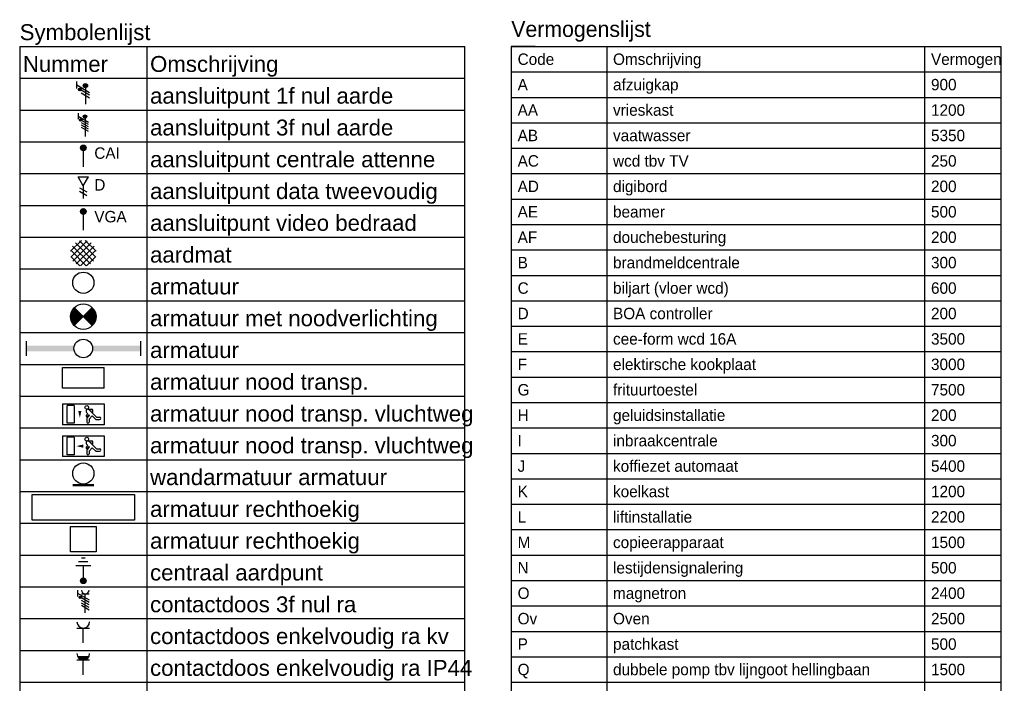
# Model space of a CAD drawing. Header units: millimetres. Extents: x 10025 to 65580, y 1584 to 36147.
# Tile 6 of 6: x 57839 to 65580, y 28746 to 33966. Entities that reach past the tile are written whole.
import ezdxf
from ezdxf.enums import TextEntityAlignment as Align

# ---------------------------------------------------------------- set-up
doc = ezdxf.new("R2010")
doc.units = ezdxf.units.MM
doc.header["$LTSCALE"] = 100
for name, color, linetype in [('EL$1----', 3, 'Continuous'), ('EL$2C---_VOUWLIJN', 7, 'Continuous'), ('EL6221--', 3, 'Continuous'), ('EL6311--', 3, 'Continuous')]:
    doc.layers.add(name, color=color, linetype=linetype)
doc.styles.add('BURO-018', font='BUROFONT.shx', dxfattribs={"height": 90})
doc.styles.add('BURO-025', font='BUROFONT.shx', dxfattribs={"height": 125})
doc.styles.get("Standard").update_dxf_attribs({"font": 'arial.ttf'})

# ---------------------------------------------------------------- blocks, each defined once
blk = doc.blocks.new('RENVOY2')
at = {"layer": 'EL6311--', "linetype": 'Continuous'}
for p, q in [((0, 5), (70, 5)), ((20, 5), (20, -200))]:
    blk.add_line(p, q, dxfattribs=at)
at = {"layer": 'EL6311--'}
for p, q in [((0, 5), (0, -200)), ((70, -200), (70, 5)), ((0, 0), (70, 0)), ((0, -5), (70, -5)), ((0, -10), (70, -10)), ((0, -15), (70, -15)), ((0, -20), (70, -20)), ((0, -25), (70, -25)), ((0, -30), (70, -30)), ((0, -35), (70, -35)), ((0, -40), (70, -40)), ((0, -45), (70, -45)), ((0, -50), (70, -50)), ((0, -55), (70, -55)), ((0, -60), (70, -60)), ((0, -65), (70, -65)), ((0, -70), (70, -70)), ((0, -75), (70, -75)), ((0, -80), (70, -80)), ((0, -85), (70, -85)), ((0, -90), (70, -90)), ((0, -95), (70, -95)), ((0, -100), (70, -100)), ((0, -105), (70, -105)), ((0, -110), (70, -110)), ((0, -115), (70, -115)), ((0, -120), (70, -120)), ((0, -125), (70, -125)), ((0, -130), (70, -130)), ((0, -135), (70, -135)), ((0, -140), (70, -140)), ((0, -145), (70, -145)), ((0, -150), (70, -150)), ((0, -155), (70, -155)), ((0, -160), (70, -160)), ((0, -165), (70, -165)), ((0, -170), (70, -170)), ((0, -175), (70, -175)), ((0, -180), (70, -180)), ((0, -185), (70, -185)), ((0, -190), (70, -190)), ((0, -195), (70, -195)), ((70, -200), (0, -200))]:
    blk.add_line(p, q, dxfattribs=at)
at = {"layer": 'EL6311--', "color": 1, "flags": 8}
for tag, p in [('TITEL', (0, 6)), ('KOLOM1', (0.5, 1)), ('KOLOM2', (20.5, 1))]:
    blk.add_attdef(tag, p, '', height=2.5, dxfattribs=at)
blk = doc.blocks.new('RENVOY2ROW')
at = {"layer": 'EL6311--', "color": 1, "flags": 8}
for p in [(0.5, 1), (20.5, 1)]:
    blk.add_attdef('TITEL', p, '', height=2.5, dxfattribs=at)
blk = doc.blocks.new('E00078')
at = {"color": 0, "linetype": 'Continuous'}
for p, q in [((-3, 6.48), (-3, 8.98)), ((-3, 7.73), (1.5, 5.13)), ((0, 7.5), (0, 1)), ((1.5, 4.13), (-1.5, 5.87)), ((1.5, 3.13), (-1.5, 4.87))]:
    blk.add_line(p, q, dxfattribs=at)
at = {"color": 0, "const_width": 0.75}
blk.add_lwpolyline([(-0.38, 7.5, 1), (0.38, 7.5, 1)], format="xyb", close=True, dxfattribs=at)
at = {"color": 0, "linetype": 'Continuous', "const_width": 0.5}
blk.add_lwpolyline([(-2.18, 6.12, 1), (-1.68, 6.12, 1)], format="xyb", close=True, dxfattribs=at)
at = {"color": 0, "linetype": 'Continuous'}
for centre, radius in [((0, 7.5), 0.75), ((-1.93, 6.12), 0.5)]:
    blk.add_circle(centre, radius, dxfattribs=at)
at = {"color": 0, "linetype": 'Continuous', "style": 'BURO-018'}
for tag, p in [('PANEL', (0, 14)), ('CIRCUIT', (0, 11)), ('SUBCIRCUIT', (4.5, 11))]:
    blk.add_attdef(tag, text='', height=1.8, dxfattribs=at).set_placement(p, align=Align.MIDDLE)
at = {"color": 0, "linetype": 'Continuous', "style": 'BURO-018', "flags": 1}
for tag, p in [('POWERCODE', (13, 11)), ('ARTICLECODE', (0, 0))]:
    blk.add_attdef(tag, text='', height=1.8, dxfattribs=at).set_placement(p, align=Align.MIDDLE)
blk = doc.blocks.new('E00082')
at = {"color": 0, "linetype": 'Continuous'}
for p, q in [((-3, 10.98), (-3, 8.48)), ((-3, 9.73), (1.5, 7.13)), ((0, 9.5), (0, 1)), ((1.5, 6.13), (-1.5, 7.87)), ((1.5, 5.13), (-1.5, 6.87)), ((1.5, 4.13), (-1.5, 5.87)), ((1.5, 3.13), (-1.5, 4.87))]:
    blk.add_line(p, q, dxfattribs=at)
at = {"color": 0, "linetype": 'Continuous', "const_width": 0.5}
blk.add_lwpolyline([(-1.68, 8.12, 1), (-2.18, 8.12, 1)], format="xyb", close=True, dxfattribs=at)
at = {"color": 0, "const_width": 0.75}
blk.add_lwpolyline([(-0.38, 9.5, 1), (0.38, 9.5, 1)], format="xyb", close=True, dxfattribs=at)
at = {"color": 0, "linetype": 'Continuous'}
for centre, radius in [((-1.93, 8.12), 0.5), ((0, 9.5), 0.75)]:
    blk.add_circle(centre, radius, dxfattribs=at)
at = {"color": 0, "linetype": 'Continuous', "style": 'BURO-018'}
for tag, p in [('PANEL', (0, 16)), ('CIRCUIT', (0, 13)), ('SUBCIRCUIT', (4.5, 13))]:
    blk.add_attdef(tag, text='', height=1.8, dxfattribs=at).set_placement(p, align=Align.MIDDLE)
at = {"color": 0, "linetype": 'Continuous', "style": 'BURO-018', "flags": 1}
for tag, p in [('POWERCODE', (13, 13)), ('ARTICLECODE', (0, 0))]:
    blk.add_attdef(tag, text='', height=1.8, dxfattribs=at).set_placement(p, align=Align.MIDDLE)
blk = doc.blocks.new('110802A')
at = {"color": 0, "linetype": 'Continuous'}
blk.add_line((0, 5.25), (0, 1), dxfattribs=at)
at = {"color": 0, "linetype": 'Continuous', "const_width": 0.75}
blk.add_lwpolyline([(-0.375, 6, 1), (0.375, 6, 1)], format="xyb", close=True, dxfattribs=at)
at = {"color": 0, "linetype": 'Continuous'}
blk.add_circle((0, 6), 0.75, dxfattribs=at)
at = {"color": 0, "linetype": 'Continuous', "style": 'BURO-018'}
for tag, p in [('E_TEXT2', (0, 9)), ('E_TEXT1', (3.5, 6))]:
    blk.add_attdef(tag, text='', height=1.8, dxfattribs=at).set_placement(p, align=Align.MIDDLE)
at = {"color": 0, "linetype": 'Continuous', "style": 'BURO-018', "flags": 1}
blk.add_attdef('E_MATCODE', text='', height=1.8, dxfattribs=at).set_placement((0, 0), align=Align.MIDDLE)
blk = doc.blocks.new('E00153')
at = {"color": 0, "linetype": 'Continuous'}
for p, q in [((-1.44, 7), (1.44, 7)), ((0, 4.5), (-1.44, 7)), ((0, 4.5), (1.44, 7)), ((-1, 4), (1, 2.85)), ((-1, 3), (1, 1.85)), ((0, 4.5), (0, 1))]:
    blk.add_line(p, q, dxfattribs=at)
at = {"color": 7, "style": 'BURO-018'}
for tag, p in [('COMMENT1', (-6, 12)), ('COMMENT2', (6, 12)), ('DATACOM1', (-6, 9)), ('DATACOM2', (6, 9))]:
    blk.add_attdef(tag, text='', height=1.8, dxfattribs=at).set_placement(p, align=Align.MIDDLE)
at = {"color": 0, "style": 'BURO-018'}
blk.add_attdef('TEXT1', text='', height=1.8, dxfattribs=at).set_placement((2.5, 6), align=Align.MIDDLE)
at = {"color": 0, "linetype": 'Continuous', "style": 'BURO-018', "flags": 1}
blk.add_attdef('ARTICLECODE', text='', height=1.8, dxfattribs=at).set_placement((0, 0), align=Align.MIDDLE)
blk = doc.blocks.new('E00117')
at = {"color": 0, "linetype": 'Continuous'}
blk.add_line((0, 6), (0, 1), dxfattribs=at)
at = {"color": 0, "const_width": 0.75}
blk.add_lwpolyline([(-0.375, 6, 1), (0.375, 6, 1)], format="xyb", close=True, dxfattribs=at)
at = {"color": 0, "linetype": 'Continuous'}
blk.add_circle((0, 6), 0.75, dxfattribs=at)
at = {"color": 7, "style": 'BURO-018'}
blk.add_attdef('E_TEXT2', text='', height=1.8, dxfattribs=at).set_placement((0, 9), align=Align.MIDDLE)
at = {"color": 0, "style": 'BURO-018'}
blk.add_attdef('E_TEXT1', text='', height=1.8, dxfattribs=at).set_placement((2.5, 6), align=Align.MIDDLE)
at = {"color": 0, "linetype": 'Continuous', "style": 'BURO-018', "flags": 1}
blk.add_attdef('E_MATCODE', text='', height=1.8, dxfattribs=at).set_placement((0, 0), align=Align.MIDDLE)
blk = doc.blocks.new('E00443')
at = {"color": 0}
for points in [[(-2.97, 0.57), (-0.43, 3.1)], [(-2.87, -0.75), (0.88, 3)], [(-2.39, -1.68), (1.82, 2.52)], [(2.39, -1.68), (-1.82, 2.52)], [(2.87, -0.75), (-0.88, 3)], [(2.97, 0.57), (0.43, 3.1)], [(0.67, -2.79), (-2.92, 0.8)], [(1.66, -2.36), (-2.5, 1.79)], [(-1.66, -2.36), (2.5, 1.79)], [(-0.67, -2.79), (2.92, 0.8)], [(-0.77, -2.76), (-2.9, -0.64)], [(0.77, -2.76), (2.9, -0.64)]]:
    blk.add_lwpolyline(points, dxfattribs=at)
at = {"color": 0, "linetype": 'Continuous', "style": 'BURO-018', "flags": 1}
blk.add_attdef('ARTICLECODE', text='', height=1.8, dxfattribs=at).set_placement((0, 0), align=Align.MIDDLE)
blk = doc.blocks.new('E00018A')
at = {"color": 0, "linetype": 'Continuous'}
for p, q in [((1.77, -1.77), (-1.77, 1.77)), ((1.77, 1.77), (-1.77, -1.77))]:
    blk.add_line(p, q, dxfattribs=at)
at = {"color": 0, "linetype": 'Continuous', "const_width": 2.5}
for points in [[(-0.88, -0.88, -0.198912), (-1.25, 0, -0.198912), (-0.88, 0.88, -1)], [(0.88, -0.88, 0.198912), (1.25, 0, 0.198912), (0.88, 0.88, 1)]]:
    blk.add_lwpolyline(points, format="xyb", dxfattribs=at)
blk = doc.blocks.new('1115B3A-NO2')
at = {"color": 0, "linetype": 'Continuous'}
blk.add_circle((0, 0), 2.5, dxfattribs=at)
at = {"color": 0, "zscale": 50}
blk.add_blockref('E00018A', (0, 0), dxfattribs=at)
at = {"color": 0, "linetype": 'Continuous', "style": 'BURO-018'}
for tag, p in [('E_GKAST', (0, 8)), ('E_GROEP', (0, 5)), ('E_SGROEP', (4.5, 5)), ('E_ARMCODE', (0, 0)), ('E_SLET', (4.5, -1))]:
    blk.add_attdef(tag, text='', height=1.8, dxfattribs=at).set_placement(p, align=Align.MIDDLE)
blk = doc.blocks.new('1115B3')
at = {"color": 0, "linetype": 'Continuous'}
blk.add_circle((0, 3.5), 2.5, dxfattribs=at)
at = {"color": 0, "linetype": 'Continuous', "style": 'BURO-018'}
for tag, p in [('PANEL', (0, 11.5)), ('CIRCUIT', (0, 8.5)), ('SUBCIRCUIT', (4.5, 8.5)), ('LIGHTFIXTURECODE', (0, 3.5)), ('SWITCHCODE', (4.5, 2.5))]:
    blk.add_attdef(tag, text='', height=1.8, dxfattribs=at).set_placement(p, align=Align.MIDDLE)
blk = doc.blocks.new('1115C3A')
at = {"color": 0, "linetype": 'Continuous'}
for p, q in [((-4.5, 5.5), (4.5, 5.5)), ((-4.5, 1), (-4.5, 5.5)), ((4.5, 1), (4.5, 5.5)), ((4.5, 1), (-4.5, 1))]:
    blk.add_line(p, q, dxfattribs=at)
at = {"color": 0, "linetype": 'Continuous', "style": 'BURO-018'}
for tag, p in [('PANEL', (0, 15.17)), ('CIRCUIT', (0, 12.17)), ('SUBCIRCUIT', (4.5, 12.17)), ('LIGHTFIXTURECODE', (0, 8))]:
    blk.add_attdef(tag, text='', height=1.8, dxfattribs=at).set_placement(p, align=Align.MIDDLE)
blk = doc.blocks.new('1115C2J')
at = {"color": 0, "linetype": 'Continuous'}
for p, q in [((-4.5, 5.5), (4.5, 5.5)), ((-4.5, 1), (-4.5, 5.5)), ((-2.68, 4.35), (-3.52, 4.35)), ((-1.94, 3.61), (-2.68, 4.35)), ((-1.24, 4.31), (-1.94, 3.61)), ((-1.24, 4.31), (-1.24, 4.91)), ((-0.76, 4.11), (-0.76, 4.91)), ((2, 5.15), (3.5, 5.15)), ((2, 1.35), (2, 5.15)), ((3.5, 5.15), (3.5, 1.35)), ((4.5, 1), (4.5, 5.5)), ((-2.88, 3.87), (-3.52, 3.87)), ((-1.27, 2.26), (-2.88, 3.87)), ((-1.94, 2.93), (-2.04, 2.83)), ((-2.04, 2.83), (-2.04, 2.34)), ((-0.99, 2.14), (-1.84, 2.14)), ((-1.71, 2.7), (-1.72, 2.7)), ((-1.72, 2.7), (-1.72, 2.46)), ((-1.47, 2.46), (-1.72, 2.46)), ((-1.37, 3.5), (-0.76, 4.11)), ((-1.23, 3.35), (-1.37, 3.5)), ((-0.87, 3.71), (-1.23, 3.35)), ((-0.65, 3.49), (-1.01, 3.13)), ((-0.71, 2.83), (-1.01, 3.13)), ((4.5, 1), (-4.5, 1)), ((2, 1.35), (3.5, 1.35))]:
    blk.add_line(p, q, dxfattribs=at)
blk.add_lwpolyline([(0.75, 4, 0, 0.7, 0), (0.75, 2.5, 0.7, 0.7, 0)], format="xyseb", dxfattribs=at)
blk.add_circle((-0.76, 1.75), 0.4, dxfattribs=at)
for centre, radius, start, end in [((-3.52, 4.11), 0.24, 90, 270), ((-1, 4.91), 0.24, 0, 180), ((-1.84, 2.34), 0.2, 180, 270), ((-0.99, 2.54), 0.4, 225, 45), ((-0.76, 3.6), 0.16, 315, 135)]:
    blk.add_arc(centre, radius, start, end, dxfattribs=at)
at = {"color": 0, "linetype": 'Continuous', "style": 'BURO-018'}
for tag, p in [('PANEL', (0, 15.17)), ('CIRCUIT', (0, 12.17)), ('SUBCIRCUIT', (4.5, 12.17)), ('LIGHTFIXTURECODE', (0, 8))]:
    blk.add_attdef(tag, text='', height=1.8, dxfattribs=at).set_placement(p, align=Align.MIDDLE)
blk = doc.blocks.new('1115C2G')
at = {"color": 0, "linetype": 'Continuous'}
for p, q in [((-4.5, 5.5), (4.5, 5.5)), ((-4.5, 1), (-4.5, 5.5)), ((-2.68, 4.35), (-3.52, 4.35)), ((-1.94, 3.61), (-2.68, 4.35)), ((-1.24, 4.31), (-1.94, 3.61)), ((-1.24, 4.31), (-1.24, 4.91)), ((-0.76, 4.11), (-0.76, 4.91)), ((2, 5.15), (3.5, 5.15)), ((2, 1.35), (2, 5.15)), ((3.5, 5.15), (3.5, 1.35)), ((4.5, 1), (4.5, 5.5)), ((-2.88, 3.87), (-3.52, 3.87)), ((-1.27, 2.26), (-2.88, 3.87)), ((-1.94, 2.93), (-2.04, 2.83)), ((-2.04, 2.83), (-2.04, 2.34)), ((-0.99, 2.14), (-1.84, 2.14)), ((-1.71, 2.7), (-1.72, 2.7)), ((-1.72, 2.7), (-1.72, 2.46)), ((-1.47, 2.46), (-1.72, 2.46)), ((-1.37, 3.5), (-0.76, 4.11)), ((-1.23, 3.35), (-1.37, 3.5)), ((-0.87, 3.71), (-1.23, 3.35)), ((-0.65, 3.49), (-1.01, 3.13)), ((-0.71, 2.83), (-1.01, 3.13)), ((4.5, 1), (-4.5, 1)), ((2, 1.35), (3.5, 1.35))]:
    blk.add_line(p, q, dxfattribs=at)
blk.add_lwpolyline([(1.5, 3.25, 0, 0.7, 0), (0, 3.25, 0.7, 0.7, 0)], format="xyseb", dxfattribs=at)
blk.add_circle((-0.76, 1.75), 0.4, dxfattribs=at)
for centre, radius, start, end in [((-3.52, 4.11), 0.24, 90, 270), ((-1, 4.91), 0.24, 0, 180), ((-1.84, 2.34), 0.2, 180, 270), ((-0.99, 2.54), 0.4, 225, 45), ((-0.76, 3.6), 0.16, 315, 135)]:
    blk.add_arc(centre, radius, start, end, dxfattribs=at)
at = {"color": 0, "linetype": 'Continuous', "style": 'BURO-018'}
for tag, p in [('PANEL', (0, 15.17)), ('CIRCUIT', (0, 12.17)), ('SUBCIRCUIT', (4.5, 12.17)), ('LIGHTFIXTURECODE', (0, 8))]:
    blk.add_attdef(tag, text='', height=1.8, dxfattribs=at).set_placement(p, align=Align.MIDDLE)
blk = doc.blocks.new('E00172')
at = {"color": 0, "linetype": 'Continuous', "const_width": 0.5}
blk.add_lwpolyline([(-2.5, 0.75), (2.5, 0.75)], dxfattribs=at)
at = {"color": 0, "linetype": 'Continuous'}
blk.add_circle((0, 3.5), 2.5, dxfattribs=at)
at = {"color": 0, "linetype": 'Continuous', "style": 'BURO-018'}
for tag, p in [('PANEL', (0, 11.5)), ('CIRCUIT', (0, 8.5)), ('SUBCIRCUIT', (4.5, 8.5)), ('LIGHTFIXTURECODE', (0, 3.5)), ('SWITCHCODE', (4.5, 2.5))]:
    blk.add_attdef(tag, text='', height=1.8, dxfattribs=at).set_placement(p, align=Align.MIDDLE)
blk = doc.blocks.new('E001611197297')
at = {"layer": 'EL6221--'}
for p, q in [((-11.97, -2.97), (-11.97, 2.97)), ((-11.97, 2.97), (11.97, 2.97)), ((11.97, 2.97), (11.97, -2.97)), ((11.97, -2.97), (-11.97, -2.97))]:
    blk.add_line(p, q, dxfattribs=at)
at = {"color": 0, "linetype": 'Continuous', "style": 'BURO-018'}
for tag, p in [('PANEL', (0, 8)), ('CIRCUIT', (0, 5)), ('SUBCIRCUIT', (4.5, 5)), ('LIGHTFIXTURECODE', (0, 0)), ('SWITCHCODE', (4.5, -3))]:
    blk.add_attdef(tag, text='', height=1.8, dxfattribs=at).set_placement(p, align=Align.MIDDLE)
blk = doc.blocks.new('E00120')
at = {"color": 0, "linetype": 'Continuous'}
for p, q in [((-2.5, 2.5), (2.5, 2.5)), ((-2.5, -2.5), (-2.5, 2.5)), ((2.5, 2.5), (2.5, -2.5)), ((2.5, -2.5), (-2.5, -2.5))]:
    blk.add_line(p, q, dxfattribs=at)
at = {"color": 0, "linetype": 'Continuous', "style": 'BURO-018'}
for tag, p in [('E_GKAST', (0, 8)), ('E_GROEP', (0, 5)), ('E_SGROEP', (4.5, 5)), ('E_ARMCODE', (0, 0)), ('E_SLET', (4.5, -4.5))]:
    blk.add_attdef(tag, text='', height=1.8, dxfattribs=at).set_placement(p, align=Align.MIDDLE)
blk = doc.blocks.new('E00441')
at = {"color": 0}
for p, q in [((0.5, 6), (-0.5, 6)), ((2, 4), (-2, 4)), ((1.25, 5), (-1.25, 5)), ((0, 4), (0, 0.75))]:
    blk.add_line(p, q, dxfattribs=at)
at = {"color": 0, "const_width": 0.75}
blk.add_lwpolyline([(-0.375, 0, 1), (0.375, 0, 1)], format="xyb", close=True, dxfattribs=at)
at = {"color": 0}
blk.add_circle((0, 0), 0.75, dxfattribs=at)
at = {"color": 0, "style": 'BURO-018'}
blk.add_attdef('TEXT1', text='', height=1.8, dxfattribs=at).set_placement((5, 2), align=Align.MIDDLE)
at = {"color": 0, "linetype": 'Continuous', "style": 'BURO-018', "flags": 1}
blk.add_attdef('ARTICLECODE', text='', height=1.8, dxfattribs=at).set_placement((0, 0), align=Align.MIDDLE)
blk = doc.blocks.new('111304D')
at = {"color": 0, "linetype": 'Continuous'}
for p, q in [((-3, 9.98), (-3, 7.48)), ((-3, 8.73), (1.5, 6.13)), ((-1.5, 8.5), (1.5, 8.5)), ((0, 1), (0, 8.5)), ((1.5, 5.13), (-1.5, 6.87)), ((1.5, 4.13), (-1.5, 5.87)), ((1.5, 3.13), (-1.5, 4.87)), ((1.5, 2.13), (-1.5, 3.87))]:
    blk.add_line(p, q, dxfattribs=at)
at = {"color": 0, "linetype": 'Continuous', "const_width": 0.5}
blk.add_lwpolyline([(-1.68, 7.12, 1), (-2.18, 7.12, 1)], format="xyb", close=True, dxfattribs=at)
at = {"color": 0, "linetype": 'Continuous'}
blk.add_circle((-1.93, 7.12), 0.5, dxfattribs=at)
blk.add_arc((0, 10), 1.5, 180, 0, dxfattribs=at)
at = {"color": 0, "linetype": 'Continuous', "style": 'BURO-018'}
for tag, p in [('E_GKAST', (0, 15.5)), ('E_GROEP', (0, 12.5)), ('E_SGROEP', (4.5, 12.5))]:
    blk.add_attdef(tag, text='', height=1.8, dxfattribs=at).set_placement(p, align=Align.MIDDLE)
at = {"color": 0, "linetype": 'Continuous', "style": 'BURO-018', "flags": 1}
for tag, p in [('E_VERMCODE', (13, 12.5)), ('E_MATCODE', (0, 0))]:
    blk.add_attdef(tag, text='', height=1.8, dxfattribs=at).set_placement(p, align=Align.MIDDLE)
blk = doc.blocks.new('111304')
at = {"color": 0, "linetype": 'Continuous'}
for p, q in [((-1.5, 4.5), (1.5, 4.5)), ((0, 1), (0, 4.5))]:
    blk.add_line(p, q, dxfattribs=at)
blk.add_arc((0, 6), 1.5, 180, 0, dxfattribs=at)
at = {"color": 0, "linetype": 'Continuous', "style": 'BURO-018'}
for tag, p in [('PANEL', (0, 11.5)), ('CIRCUIT', (0, 8.5)), ('SUBCIRCUIT', (4.5, 8.5))]:
    blk.add_attdef(tag, text='', height=1.8, dxfattribs=at).set_placement(p, align=Align.MIDDLE)
at = {"color": 0, "linetype": 'Continuous', "style": 'BURO-018', "flags": 1}
for tag, p in [('POWERCODE', (13, 8.5)), ('ARTICLECODE', (0, 0))]:
    blk.add_attdef(tag, text='', height=1.8, dxfattribs=at).set_placement(p, align=Align.MIDDLE)
blk = doc.blocks.new('111304WD')
at = {"color": 0, "linetype": 'Continuous'}
for p, q in [((1.3, 5.25), (-1.3, 5.25)), ((1.16, 5.05), (-1.16, 5.05)), ((0.96, 4.85), (-0.96, 4.85)), ((0.65, 4.65), (-0.65, 4.65)), ((-1.5, 4.5), (1.5, 4.5)), ((0, 1), (0, 4.5))]:
    blk.add_line(p, q, dxfattribs=at)
blk.add_arc((0, 6), 1.5, 180, 0, dxfattribs=at)
at = {"color": 0, "linetype": 'Continuous', "style": 'BURO-018'}
for tag, p in [('E_GKAST', (0, 11.5)), ('E_GROEP', (0, 8.5)), ('E_SGROEP', (4.5, 8.5))]:
    blk.add_attdef(tag, text='', height=1.8, dxfattribs=at).set_placement(p, align=Align.MIDDLE)
at = {"color": 0, "linetype": 'Continuous', "style": 'BURO-018', "flags": 1}
for tag, p in [('E_VERMCODE', (13, 8.5)), ('E_MATCODE', (0, 0))]:
    blk.add_attdef(tag, text='', height=1.8, dxfattribs=at).set_placement(p, align=Align.MIDDLE)
blk = doc.blocks.new('1115B61540')
at = {"color": 0}
for p, q in [((-15.4, 2), (-15.4, -2)), ((15.4, 2), (15.4, -2))]:
    blk.add_line(p, q, dxfattribs=at)
at = {"color": 0, "linetype": 'Continuous'}
blk.add_circle((0, 0), 2.5, dxfattribs=at)
at = {"color": 0}
for points in [[(-2.5, 0.75), (-15.4, 0.75), (-2.5, -0.75), (-15.4, -0.75)], [(2.5, 0.75), (15.4, 0.75), (2.5, -0.75), (15.4, -0.75)]]:
    blk.add_solid(points, dxfattribs=at)
at = {"color": 0, "linetype": 'Continuous', "style": 'BURO-018'}
for tag, p in [('E_GKAST', (0, 8)), ('E_GROEP', (0, 5)), ('E_SGROEP', (4.5, 5)), ('E_ARMCODE', (0, 0)), ('E_SLET', (4.5, -3))]:
    blk.add_attdef(tag, text='', height=1.8, dxfattribs=at).set_placement(p, align=Align.MIDDLE)
blk = doc.blocks.new('TABEL16')
at = {"color": 0, "linetype": 'Continuous'}
for p, q in [((0, 10000), (3850, 10000)), ((0, 10000), (0, 0)), ((750, 10000), (750, 0)), ((3250, 10000), (3250, 0)), ((3850, 10000), (3850, 0)), ((0, 9800), (3850, 9800)), ((0, 9600), (3850, 9600)), ((0, 9400), (3850, 9400)), ((0, 9200), (3850, 9200)), ((0, 9000), (3850, 9000)), ((0, 8800), (3850, 8800)), ((0, 8600), (3850, 8600)), ((0, 8400), (3850, 8400)), ((0, 8200), (3850, 8200)), ((0, 8000), (3850, 8000)), ((0, 7800), (3850, 7800)), ((0, 7600), (3850, 7600)), ((0, 7400), (3850, 7400)), ((0, 7200), (3850, 7200)), ((0, 7000), (3850, 7000)), ((0, 6800), (3850, 6800)), ((0, 6600), (3850, 6600)), ((0, 6400), (3850, 6400)), ((0, 6200), (3850, 6200)), ((0, 6000), (3850, 6000)), ((0, 5800), (3850, 5800)), ((0, 5600), (3850, 5600)), ((0, 5400), (3850, 5400)), ((0, 5200), (3850, 5200)), ((0, 5000), (3850, 5000)), ((0, 4800), (3850, 4800)), ((0, 4600), (3850, 4600)), ((0, 4400), (3850, 4400)), ((0, 4200), (3850, 4200)), ((0, 4000), (3850, 4000)), ((0, 3800), (3850, 3800)), ((0, 3600), (3850, 3600)), ((0, 3400), (3850, 3400)), ((0, 3200), (3850, 3200)), ((0, 3000), (3850, 3000)), ((0, 2800), (3850, 2800)), ((0, 2600), (3850, 2600)), ((0, 2400), (3850, 2400)), ((0, 2200), (3850, 2200)), ((0, 2000), (3850, 2000)), ((0, 1800), (3850, 1800)), ((0, 1600), (3850, 1600)), ((0, 1400), (3850, 1400)), ((0, 1200), (3850, 1200)), ((0, 1000), (3850, 1000)), ((0, 800), (3850, 800)), ((0, 600), (3850, 600)), ((0, 400), (3850, 400)), ((0, 200), (3850, 200)), ((0, 0), (3850, 0))]:
    blk.add_line(p, q, dxfattribs=at)
at = {"layer": 'EL6221--', "color": 1}
for tag, p, height, style in [('KOPTEKST', (0, 10075), 125, 'BURO-025'), ('KOLOM_1', (50, 9855), 90, 'BURO-018'), ('KOLOM_2', (800, 9855), 90, 'BURO-018'), ('KOLOM_3', (3300, 9855), 90, 'BURO-018')]:
    blk.add_attdef(tag, p, '', height=height, dxfattribs=dict(at, style=style))
blk = doc.blocks.new('TABEL16REGEL')
at = {"layer": 'EL6221--', "color": 1, "style": 'BURO-018'}
for tag, p in [('KOLOM_1', (50, 0)), ('KOLOM_2', (800, 0)), ('KOLOM_3', (3300, 0))]:
    blk.add_attdef(tag, p, '', height=90, dxfattribs=at)

msp = doc.modelspace()

# ---------------------------------------------------------------- linework, layer by layer
at = {"layer": 'EL6221--'}
for p, q in [((61892.5, 33755), (61704, 33755)), ((61704, 33755), (61704, 33586.1))]:
    msp.add_line(p, q, dxfattribs=at)

# ---------------------------------------------------------------- block references
at = {"layer": 'EL$1----', "color": 3}
for name, p, xscale, yscale in [('E00078', (58355.8, 33280), 22.26662978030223, 22.26662978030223), ('E00082', (58352.8, 33030), 18.21153475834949, 18.21153475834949), ('E00443', (58339.1, 32124.6), 33.93423545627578, 33.93423545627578), ('1115B3A-NO2', (58339.1, 31630), 40, 40), ('1115B61540', (58339.1, 31380), 29.22077922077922, 29.22077922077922), ('1115C3A', (58339.1, 31030), 36.36363636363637, 36.36363636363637), ('E001611197297', (58339.1, 30130), 33.67003367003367, 33.67003367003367), ('E00120', (58339.1, 29880), 40, 40), ('E00441', (58339.1, 29552.2), 29.62962962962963, 29.62962962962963), ('111304D', (58354.1, 29280), 20, 20)]:
    msp.add_blockref(name, p, dxfattribs=dict(at, xscale=xscale, yscale=yscale))
at = {"layer": 'EL$1----', "color": 7}
for name, p, xscale, yscale in [('110802A', (58339.1, 32780), 29.62962962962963, 29.62962962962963), ('E00153', (58339.1, 32530), 28.57142857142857, 28.57142857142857)]:
    msp.add_blockref(name, p, dxfattribs=dict(at, xscale=xscale, yscale=yscale))
at = {"layer": 'EL$1----', "color": 54, "xscale": 29.62962962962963, "yscale": 29.62962962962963}
msp.add_blockref('E00117', (58339.1, 32280), dxfattribs=at)
at = {"layer": 'EL$1----', "color": 5, "xscale": 33.33333333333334, "yscale": 33.33333333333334}
msp.add_blockref('1115B3', (58339.1, 31780), dxfattribs=at)
at = {"layer": 'EL$1----', "color": 3, "xscale": 36.36363636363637, "yscale": 36.36363636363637, "rotation": 180}
for name, p in [('1115C2J', (58339.1, 30980)), ('1115C2G', (58339.1, 30730))]:
    msp.add_blockref(name, p, dxfattribs=at)
at = {"layer": 'EL$1----', "color": 200, "xscale": 33.33333333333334, "yscale": 33.33333333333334}
msp.add_blockref('E00172', (58339.1, 30280), dxfattribs=at)
at = {"layer": 'EL$1----', "color": 4, "xscale": 33.33333333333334, "yscale": 33.33333333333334}
msp.add_blockref('111304', (58339.1, 29030), dxfattribs=at)
at = {"layer": 'EL$1----', "color": 30, "xscale": 33.33333333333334, "yscale": 33.33333333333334}
msp.add_blockref('111304WD', (58339.1, 28780), dxfattribs=at)
at = {"layer": 'EL$2C---_VOUWLIJN', "color": 7, "xscale": 50, "yscale": 50, "zscale": 50}
msp.add_blockref('RENVOY2', (57839.1, 33505), dxfattribs=at).add_auto_attribs({'TITEL': 'Symbolenlijst', 'KOLOM1': 'Nummer', 'KOLOM2': 'Omschrijving'})
at = {"layer": 'EL6221--'}
for name, p, values in [('TABEL16', (61704, 23755), {'KOPTEKST': 'Vermogenslijst', 'KOLOM_1': 'Code', 'KOLOM_2': 'Omschrijving', 'KOLOM_3': 'Vermogen'}), ('TABEL16REGEL', (61704, 33410), {'KOLOM_1': 'A                               ', 'KOLOM_2': 'afzuigkap                                                                                           ', 'KOLOM_3': '900'}), ('TABEL16REGEL', (61704, 33210), {'KOLOM_1': 'AA                              ', 'KOLOM_2': 'vrieskast                                                                                           ', 'KOLOM_3': '1200'}), ('TABEL16REGEL', (61704, 33010), {'KOLOM_1': 'AB                              ', 'KOLOM_2': 'vaatwasser                                                                                          ', 'KOLOM_3': '5350'}), ('TABEL16REGEL', (61704, 32810), {'KOLOM_1': 'AC                              ', 'KOLOM_2': 'wcd tbv TV                                                                                          ', 'KOLOM_3': '250'}), ('TABEL16REGEL', (61704, 32610), {'KOLOM_1': 'AD                              ', 'KOLOM_2': 'digibord                                                                                            ', 'KOLOM_3': '200'}), ('TABEL16REGEL', (61704, 32410), {'KOLOM_1': 'AE                              ', 'KOLOM_2': 'beamer                                                                                              ', 'KOLOM_3': '500'}), ('TABEL16REGEL', (61704, 32210), {'KOLOM_1': 'AF                              ', 'KOLOM_2': 'douchebesturing                                                                                     ', 'KOLOM_3': '200'}), ('TABEL16REGEL', (61704, 32010), {'KOLOM_1': 'B                               ', 'KOLOM_2': 'brandmeldcentrale                                                                                   ', 'KOLOM_3': '300'}), ('TABEL16REGEL', (61704, 31810), {'KOLOM_1': 'C                               ', 'KOLOM_2': 'biljart (vloer wcd)                                                                                 ', 'KOLOM_3': '600'}), ('TABEL16REGEL', (61704, 31610), {'KOLOM_1': 'D                               ', 'KOLOM_2': 'BOA controller                                                                                      ', 'KOLOM_3': '200'}), ('TABEL16REGEL', (61704, 31410), {'KOLOM_1': 'E                               ', 'KOLOM_2': 'cee-form wcd 16A                                                                                    ', 'KOLOM_3': '3500'}), ('TABEL16REGEL', (61704, 31210), {'KOLOM_1': 'F                               ', 'KOLOM_2': 'elektirsche kookplaat                                                                               ', 'KOLOM_3': '3000'}), ('TABEL16REGEL', (61704, 31010), {'KOLOM_1': 'G                               ', 'KOLOM_2': 'frituurtoestel                                                                                      ', 'KOLOM_3': '7500'}), ('TABEL16REGEL', (61704, 30810), {'KOLOM_1': 'H                               ', 'KOLOM_2': 'geluidsinstallatie                                                                                  ', 'KOLOM_3': '200'}), ('TABEL16REGEL', (61704, 30610), {'KOLOM_1': 'I                               ', 'KOLOM_2': 'inbraakcentrale                                                                                     ', 'KOLOM_3': '300'}), ('TABEL16REGEL', (61704, 30410), {'KOLOM_1': 'J                               ', 'KOLOM_2': 'koffiezet automaat                                                                                  ', 'KOLOM_3': '5400'}), ('TABEL16REGEL', (61704, 30210), {'KOLOM_1': 'K                               ', 'KOLOM_2': 'koelkast                                                                                            ', 'KOLOM_3': '1200'}), ('TABEL16REGEL', (61704, 30010), {'KOLOM_1': 'L                               ', 'KOLOM_2': 'liftinstallatie                                                                                     ', 'KOLOM_3': '2200'}), ('TABEL16REGEL', (61704, 29810), {'KOLOM_1': 'M                               ', 'KOLOM_2': 'copieerapparaat                                                                                     ', 'KOLOM_3': '1500'}), ('TABEL16REGEL', (61704, 29610), {'KOLOM_1': 'N                               ', 'KOLOM_2': 'lestijdensignalering                                                                                ', 'KOLOM_3': '500'}), ('TABEL16REGEL', (61704, 29410), {'KOLOM_1': 'O                               ', 'KOLOM_2': 'magnetron                                                                                           ', 'KOLOM_3': '2400'}), ('TABEL16REGEL', (61704, 29210), {'KOLOM_1': 'Ov                              ', 'KOLOM_2': 'Oven                                                                                                ', 'KOLOM_3': '2500'}), ('TABEL16REGEL', (61704, 29010), {'KOLOM_1': 'P                               ', 'KOLOM_2': 'patchkast                                                                                           ', 'KOLOM_3': '500'}), ('TABEL16REGEL', (61704, 28810), {'KOLOM_1': 'Q                               ', 'KOLOM_2': 'dubbele pomp tbv lijngoot hellingbaan                                                               ', 'KOLOM_3': '1500'})]:
    msp.add_blockref(name, p, dxfattribs=at).add_auto_attribs(values)
at = {"layer": 'EL6311--'}
ref = msp.add_blockref('RENVOY2ROW', (57839.1, 33255), dxfattribs=dict(at, xscale=50, yscale=50))
ref.add_attrib('Kolom2', 'aansluitpunt 1f nul aarde', (58864.1, 33305), dxfattribs={"color": 1, "height": 125})
ref = msp.add_blockref('RENVOY2ROW', (57839.1, 33005), dxfattribs=dict(at, xscale=50, yscale=50))
ref.add_attrib('Kolom2', 'aansluitpunt 3f nul aarde', (58864.1, 33055), dxfattribs={"color": 1, "height": 125})
ref = msp.add_blockref('RENVOY2ROW', (57839.1, 32755), dxfattribs=dict(at, xscale=50, yscale=50))
ref.add_attrib('Kolom2', 'aansluitpunt centrale attenne', (58864.1, 32805), dxfattribs={"color": 1, "height": 125})
ref = msp.add_blockref('RENVOY2ROW', (57839.1, 32505), dxfattribs=dict(at, xscale=50, yscale=50))
ref.add_attrib('Kolom2', 'aansluitpunt data tweevoudig', (58864.1, 32555), dxfattribs={"color": 1, "height": 125})
ref = msp.add_blockref('RENVOY2ROW', (57839.1, 32255), dxfattribs=dict(at, xscale=50, yscale=50))
ref.add_attrib('Kolom2', 'aansluitpunt video bedraad', (58864.1, 32305), dxfattribs={"color": 1, "height": 125})
ref = msp.add_blockref('RENVOY2ROW', (57839.1, 32005), dxfattribs=dict(at, xscale=50, yscale=50))
ref.add_attrib('Kolom2', 'aardmat', (58864.1, 32055), dxfattribs={"color": 1, "height": 125})
ref = msp.add_blockref('RENVOY2ROW', (57839.1, 31755), dxfattribs=dict(at, xscale=50, yscale=50))
ref.add_attrib('Kolom2', 'armatuur', (58864.1, 31805), dxfattribs={"color": 1, "height": 125})
ref = msp.add_blockref('RENVOY2ROW', (57839.1, 31505), dxfattribs=dict(at, xscale=50, yscale=50))
ref.add_attrib('Kolom2', 'armatuur met noodverlichting', (58864.1, 31555), dxfattribs={"color": 1, "height": 125})
ref = msp.add_blockref('RENVOY2ROW', (57839.1, 31255), dxfattribs=dict(at, xscale=50, yscale=50))
ref.add_attrib('Kolom2', 'armatuur ', (58864.1, 31305), dxfattribs={"color": 1, "height": 125})
ref = msp.add_blockref('RENVOY2ROW', (57839.1, 31005), dxfattribs=dict(at, xscale=50, yscale=50))
ref.add_attrib('Kolom2', 'armatuur nood transp.', (58864.1, 31055), dxfattribs={"color": 1, "height": 125})
ref = msp.add_blockref('RENVOY2ROW', (57839.1, 30755), dxfattribs=dict(at, xscale=50, yscale=50))
ref.add_attrib('Kolom2', 'armatuur nood transp. vluchtweg', (58864.1, 30805), dxfattribs={"color": 1, "height": 125})
ref = msp.add_blockref('RENVOY2ROW', (57839.1, 30505), dxfattribs=dict(at, xscale=50, yscale=50))
ref.add_attrib('Kolom2', 'armatuur nood transp. vluchtweg', (58864.1, 30555), dxfattribs={"color": 1, "height": 125})
ref = msp.add_blockref('RENVOY2ROW', (57839.1, 30255), dxfattribs=dict(at, xscale=50, yscale=50))
ref.add_attrib('Kolom2', 'wandarmatuur armatuur', (58864.1, 30305), dxfattribs={"color": 1, "height": 125})
ref = msp.add_blockref('RENVOY2ROW', (57839.1, 30005), dxfattribs=dict(at, xscale=50, yscale=50))
ref.add_attrib('Kolom2', 'armatuur rechthoekig', (58864.1, 30055), dxfattribs={"color": 1, "height": 125})
ref = msp.add_blockref('RENVOY2ROW', (57839.1, 29755), dxfattribs=dict(at, xscale=50, yscale=50))
ref.add_attrib('Kolom2', 'armatuur rechthoekig', (58864.1, 29805), dxfattribs={"color": 1, "height": 125})
ref = msp.add_blockref('RENVOY2ROW', (57839.1, 29505), dxfattribs=dict(at, xscale=50, yscale=50))
ref.add_attrib('Kolom2', 'centraal aardpunt', (58864.1, 29555), dxfattribs={"color": 1, "height": 125})
ref = msp.add_blockref('RENVOY2ROW', (57839.1, 29255), dxfattribs=dict(at, xscale=50, yscale=50))
ref.add_attrib('Kolom2', 'contactdoos 3f nul ra', (58864.1, 29305), dxfattribs={"color": 1, "height": 125})
ref = msp.add_blockref('RENVOY2ROW', (57839.1, 29005), dxfattribs=dict(at, xscale=50, yscale=50))
ref.add_attrib('Kolom2', 'contactdoos enkelvoudig ra kv', (58864.1, 29055), dxfattribs={"color": 1, "height": 125})
ref = msp.add_blockref('RENVOY2ROW', (57839.1, 28755), dxfattribs=dict(at, xscale=50, yscale=50))
ref.add_attrib('Kolom2', 'contactdoos enkelvoudig ra IP44', (58864.1, 28805), dxfattribs={"color": 1, "height": 125})

# ---------------------------------------------------------------- texts
at = {"layer": 'EL6311--', "char_height": 90, "attachment_point": 1, "style": 'BURO-018'}
for s, insert in [('{\\C1;CAI}', (58425.8, 32961.6)), ('{\\C1;D}', (58425.8, 32711.6)), ('{\\C1;VGA}', (58425.8, 32461.6))]:
    msp.add_mtext_dynamic_manual_height_columns(s, width=316, gutter_width=450, heights=[0], dxfattribs=dict(at, insert=insert))

doc.saveas('drawing.dxf')
